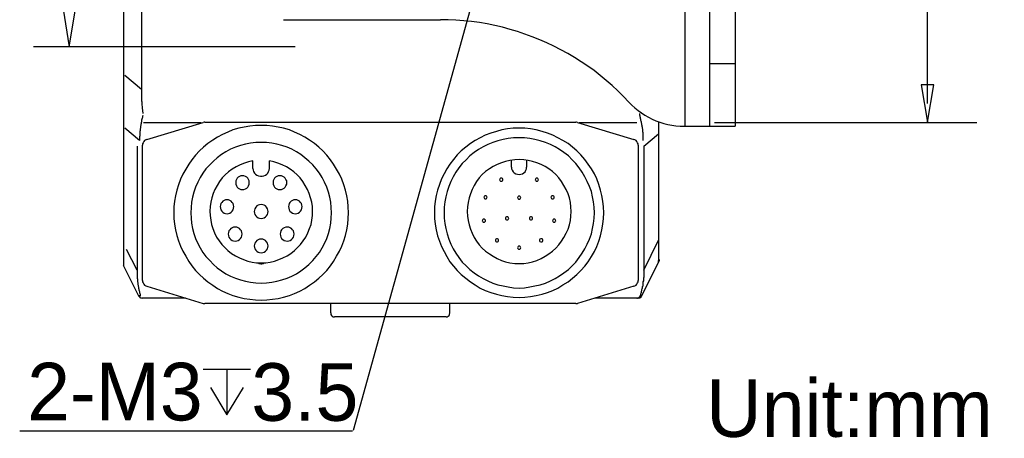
# Model space of a CAD drawing. Extents: x 2 to 309, y 0 to 392.
# Tile 6 of 28: x 169 to 223, y 105 to 128. Entities that reach past the tile are written whole.
import ezdxf

# ---------------------------------------------------------------- set-up
doc = ezdxf.new("R2010")
doc.units = 0
doc.header["$MEASUREMENT"] = 0
doc.layers.get('0').update_dxf_attribs({"linetype": 'CONTINUOUS'})
doc.styles.add('HORIZONTALGBCBIG', font='txt.shx', dxfattribs={"bigfont": 'gbcbig.shx'})

msp = doc.modelspace()

# ---------------------------------------------------------------- linework, layer by layer
at = {"color": 7, "linetype": 'Continuous'}
for p, q in [((175.799, 151.744), (175.799, 124.114)), ((174.829, 114.464), (174.829, 149.71)), ((205.557, 149.572), (205.557, 122.098)), ((206.936, 122.098), (206.936, 149.572)), ((208.314, 149.572), (208.314, 122.098)), ((183.57, 127.936), (192.166, 127.936)), ((206.936, 125.526), (208.314, 125.526)), ((175.799, 124.114), (174.878, 124.873)), ((175.685, 121.321), (174.878, 121.983)), ((179.063, 122.279), (175.898, 122.279)), ((176.084, 121.373), (179.174, 122.298)), ((179.267, 122.316), (199.587, 122.316)), ((199.68, 122.298), (202.77, 121.373)), ((202.937, 122.279), (199.772, 122.279)), ((204.124, 122.364), (204.124, 114.804)), ((205.522, 122.098), (208.314, 122.098)), ((203.307, 121.003), (204.121, 121.687)), ((175.547, 121.003), (175.547, 114.212)), ((175.843, 113.638), (175.843, 121.058)), ((203.011, 121.058), (203.011, 113.638)), ((203.307, 121.003), (203.307, 114.212)), ((181.895, 119.781), (181.895, 120.207)), ((182.802, 119.781), (182.802, 120.207)), ((196.071, 119.855), (196.071, 120.244)), ((196.885, 120.244), (196.885, 119.855)), ((180.729, 116.506), (180.766, 116.525)), ((183.93, 116.525), (183.967, 116.506)), ((203.307, 114.212), (204.121, 115.859)), ((175.547, 114.212), (174.977, 115.339)), ((175.639, 112.787), (174.797, 114.471)), ((203.196, 112.787), (204.121, 114.637)), ((204.14, 114.693), (204.159, 114.711)), ((176.084, 113.324), (179.174, 112.38)), ((202.77, 113.324), (199.68, 112.38)), ((178.193, 112.676), (175.824, 112.676)), ((199.587, 112.38), (179.267, 112.38)), ((186.17, 111.862), (186.17, 112.38)), ((192.684, 111.862), (192.684, 112.38)), ((203.011, 112.676), (200.661, 112.676)), ((192.481, 111.658), (186.373, 111.658)), ((179.178, 108.779), (181.77, 108.779)), ((180.465, 108.779), (180.465, 106.283))]:
    msp.add_line(p, q, dxfattribs=at)
at = {"color": 251, "linetype": 'Continuous'}
for p, q in [((218.856, 123.342), (218.856, 148.565)), ((195.108, 133.227), (187.383, 105.429)), ((184.215, 126.449), (169.873, 126.449)), ((207.188, 122.294), (221.554, 122.294)), ((187.344, 105.395), (169.115, 105.395))]:
    msp.add_line(p, q, dxfattribs=at)
for points in [[(171.829, 126.449), (172.176, 128.511), (171.493, 128.511), (171.493, 128.511), (171.829, 126.449)], [(218.856, 122.311), (219.204, 124.373), (218.509, 124.373), (218.509, 124.373), (218.856, 122.311)]]:
    msp.add_lwpolyline(points, dxfattribs=at)
at = {"color": 7, "linetype": 'Continuous'}
for points in [[(202.499, 123.418), (202.209, 123.731), (201.896, 124.032), (201.584, 124.322), (201.259, 124.6), (200.923, 124.878), (200.587, 125.144), (200.24, 125.387), (199.881, 125.631), (199.522, 125.862), (199.151, 126.082), (198.769, 126.291), (198.386, 126.488), (198.004, 126.673), (197.61, 126.835), (197.205, 126.997), (196.799, 127.148), (196.394, 127.287), (195.988, 127.403), (195.571, 127.519), (195.154, 127.611), (194.726, 127.704), (194.309, 127.774), (193.88, 127.831), (193.451, 127.878), (193.023, 127.912), (192.594, 127.924), (192.166, 127.936)], [(175.799, 124.114), (175.799, 124.018), (175.799, 123.921), (175.799, 123.824), (175.799, 123.743), (175.799, 123.727), (175.799, 123.646), (175.799, 123.646), (175.799, 123.565), (175.799, 123.549), (175.799, 123.469), (175.815, 123.452), (175.815, 123.372), (175.815, 123.355), (175.815, 123.275), (175.815, 123.259), (175.831, 123.178), (175.831, 123.162), (175.831, 123.081), (175.831, 123.065), (175.847, 122.984), (175.847, 122.968), (175.847, 122.903), (175.863, 122.871), (175.863, 122.806), (175.863, 122.79)], [(202.499, 123.418), (202.661, 123.256), (202.823, 123.106), (202.997, 122.955), (203.182, 122.828), (203.379, 122.7), (203.576, 122.585), (203.773, 122.492), (203.982, 122.399), (204.19, 122.318), (204.41, 122.249), (204.63, 122.191), (204.851, 122.156), (205.071, 122.121), (205.302, 122.098), (205.522, 122.098)], [(175.863, 122.677), (175.847, 122.629), (175.847, 122.58), (175.831, 122.532), (175.815, 122.483), (175.799, 122.435), (175.799, 122.387), (175.782, 122.338), (175.766, 122.29), (175.766, 122.241), (175.75, 122.193), (175.75, 122.144), (175.734, 122.096), (175.734, 122.047), (175.734, 121.999), (175.718, 121.951), (175.718, 121.902), (175.718, 121.854), (175.702, 121.805), (175.702, 121.757), (175.702, 121.708), (175.702, 121.66), (175.702, 121.611), (175.702, 121.563), (175.685, 121.515), (175.685, 121.466), (175.685, 121.418), (175.685, 121.369), (175.685, 121.321)], [(203.074, 122.79), (203.074, 122.774), (203.074, 122.774), (203.074, 122.758), (203.074, 122.758), (203.074, 122.742), (203.074, 122.742), (203.074, 122.726), (203.074, 122.726), (203.074, 122.71), (203.074, 122.71), (203.074, 122.71), (203.074, 122.693), (203.09, 122.693), (203.09, 122.677)], [(203.09, 122.677), (203.09, 122.629), (203.106, 122.58), (203.122, 122.532), (203.138, 122.483), (203.138, 122.435), (203.155, 122.387), (203.171, 122.338), (203.171, 122.29), (203.187, 122.241), (203.187, 122.193), (203.203, 122.144), (203.203, 122.096), (203.219, 122.047), (203.219, 121.999), (203.235, 121.951), (203.235, 121.902), (203.235, 121.854), (203.235, 121.805), (203.252, 121.757), (203.252, 121.708), (203.252, 121.66), (203.252, 121.611), (203.252, 121.563), (203.252, 121.515), (203.252, 121.466), (203.252, 121.418), (203.252, 121.369), (203.252, 121.321)], [(177.564, 117.357), (177.564, 117.043), (177.601, 116.728), (177.657, 116.414), (177.731, 116.118), (177.823, 115.822), (177.934, 115.525), (178.064, 115.248), (178.212, 114.97), (178.378, 114.693), (178.545, 114.452), (178.749, 114.193), (178.971, 113.971), (179.193, 113.768), (179.433, 113.564), (179.692, 113.379), (179.951, 113.213), (180.229, 113.064), (180.525, 112.935), (180.803, 112.824), (181.117, 112.731), (181.414, 112.657), (181.728, 112.62), (182.043, 112.583), (182.339, 112.565), (182.653, 112.583), (182.968, 112.62), (183.283, 112.657), (183.579, 112.731), (183.893, 112.824), (184.171, 112.935), (184.467, 113.064), (184.745, 113.213), (185.004, 113.379), (185.263, 113.564), (185.504, 113.768), (185.726, 113.971), (185.948, 114.193), (186.151, 114.452), (186.318, 114.693), (186.484, 114.97), (186.632, 115.248), (186.762, 115.525), (186.873, 115.822), (186.966, 116.118), (187.04, 116.414), (187.095, 116.728), (187.114, 117.043), (187.132, 117.357), (187.114, 117.672), (187.095, 117.987), (187.04, 118.283), (186.966, 118.597), (186.873, 118.893), (186.762, 119.189), (186.632, 119.467), (186.484, 119.744), (186.318, 120.022), (186.151, 120.262), (185.948, 120.503), (185.726, 120.744), (185.504, 120.947), (185.263, 121.151), (185.004, 121.336), (184.745, 121.502), (184.467, 121.65), (184.171, 121.78), (183.893, 121.891), (183.579, 121.983), (183.283, 122.039), (182.968, 122.094), (182.653, 122.131), (182.339, 122.131), (182.043, 122.131), (181.728, 122.094), (181.414, 122.039), (181.117, 121.983), (180.803, 121.891), (180.525, 121.78), (180.229, 121.65), (179.951, 121.502), (179.692, 121.336), (179.433, 121.151), (179.193, 120.947), (178.971, 120.744), (178.749, 120.503), (178.545, 120.262), (178.378, 120.022), (178.212, 119.744), (178.064, 119.467), (177.934, 119.189), (177.823, 118.893), (177.731, 118.597), (177.657, 118.283), (177.601, 117.987), (177.564, 117.672), (177.564, 117.357)], [(179.267, 122.316), (179.23, 122.316), (179.174, 122.298)], [(191.851, 117.357), (191.851, 117.043), (191.888, 116.728), (191.944, 116.414), (192.018, 116.099), (192.111, 115.803), (192.222, 115.507), (192.37, 115.229), (192.518, 114.952), (192.684, 114.674), (192.888, 114.434), (193.091, 114.193), (193.313, 113.971), (193.554, 113.768), (193.813, 113.564), (194.072, 113.398), (194.35, 113.231), (194.627, 113.101), (194.924, 112.99), (195.238, 112.898), (195.534, 112.824), (195.849, 112.768), (196.164, 112.731), (196.478, 112.713), (196.793, 112.731), (197.107, 112.768), (197.422, 112.824), (197.737, 112.898), (198.033, 112.99), (198.329, 113.101), (198.606, 113.231), (198.884, 113.398), (199.162, 113.564), (199.402, 113.768), (199.643, 113.971), (199.865, 114.193), (200.087, 114.434), (200.272, 114.674), (200.439, 114.952), (200.605, 115.229), (200.735, 115.507), (200.846, 115.803), (200.938, 116.099), (201.012, 116.414), (201.068, 116.728), (201.105, 117.043), (201.123, 117.357), (201.105, 117.672), (201.068, 117.987), (201.012, 118.301), (200.938, 118.597), (200.846, 118.912), (200.735, 119.208), (200.605, 119.485), (200.439, 119.763), (200.272, 120.022), (200.087, 120.281), (199.865, 120.522), (199.643, 120.744), (199.402, 120.947), (199.162, 121.151), (198.884, 121.317), (198.606, 121.465), (198.329, 121.613), (198.033, 121.724), (197.737, 121.817), (197.422, 121.891), (197.107, 121.946), (196.793, 121.983), (196.478, 121.983), (196.164, 121.983), (195.849, 121.946), (195.534, 121.891), (195.238, 121.817), (194.924, 121.724), (194.627, 121.613), (194.35, 121.465), (194.072, 121.317), (193.813, 121.151), (193.554, 120.947), (193.313, 120.744), (193.091, 120.522), (192.888, 120.281), (192.684, 120.022), (192.518, 119.763), (192.37, 119.485), (192.222, 119.208), (192.111, 118.912), (192.018, 118.597), (191.944, 118.301), (191.888, 117.987), (191.851, 117.672), (191.851, 117.357)], [(199.68, 122.298), (199.624, 122.316), (199.587, 122.316)], [(192.37, 117.357), (192.37, 117.061), (192.407, 116.765), (192.462, 116.488), (192.536, 116.192), (192.629, 115.914), (192.74, 115.637), (192.869, 115.377), (193.017, 115.137), (193.184, 114.896), (193.369, 114.656), (193.573, 114.452), (193.776, 114.249), (194.017, 114.064), (194.257, 113.897), (194.516, 113.749), (194.776, 113.62), (195.035, 113.49), (195.312, 113.398), (195.608, 113.342), (195.886, 113.287), (196.182, 113.25), (196.478, 113.231), (196.774, 113.25), (197.07, 113.287), (197.348, 113.342), (197.644, 113.398), (197.922, 113.49), (198.199, 113.62), (198.458, 113.749), (198.699, 113.897), (198.94, 114.064), (199.18, 114.249), (199.384, 114.452), (199.587, 114.656), (199.772, 114.896), (199.939, 115.137), (200.087, 115.377), (200.217, 115.637), (200.346, 115.914), (200.439, 116.192), (200.494, 116.488), (200.55, 116.765), (200.587, 117.061), (200.605, 117.357), (200.587, 117.653), (200.55, 117.95), (200.494, 118.227), (200.439, 118.523), (200.346, 118.801), (200.217, 119.06), (200.087, 119.319), (199.939, 119.578), (199.772, 119.818), (199.587, 120.059), (199.384, 120.262), (199.18, 120.466), (198.94, 120.651), (198.699, 120.818), (198.458, 120.966), (198.199, 121.095), (197.922, 121.206), (197.644, 121.299), (197.348, 121.373), (197.07, 121.428), (196.774, 121.465), (196.478, 121.465), (196.182, 121.465), (195.886, 121.428), (195.608, 121.373), (195.312, 121.299), (195.035, 121.206), (194.776, 121.095), (194.516, 120.966), (194.257, 120.818), (194.017, 120.651), (193.776, 120.466), (193.573, 120.262), (193.369, 120.059), (193.184, 119.818), (193.017, 119.578), (192.869, 119.319), (192.74, 119.06), (192.629, 118.801), (192.536, 118.523), (192.462, 118.227), (192.407, 117.95), (192.37, 117.653), (192.37, 117.357)], [(176.084, 121.373), (176.028, 121.354), (175.954, 121.317), (175.917, 121.262), (175.88, 121.188), (175.843, 121.132), (175.843, 121.058)], [(178.489, 117.357), (178.508, 117.061), (178.526, 116.784), (178.582, 116.488), (178.656, 116.21), (178.749, 115.951), (178.878, 115.674), (179.008, 115.433), (179.156, 115.174), (179.322, 114.952), (179.526, 114.73), (179.729, 114.526), (179.933, 114.341), (180.174, 114.175), (180.414, 114.008), (180.673, 113.879), (180.932, 113.768), (181.21, 113.675), (181.488, 113.601), (181.765, 113.546), (182.061, 113.509), (182.339, 113.49), (182.635, 113.509), (182.931, 113.546), (183.209, 113.601), (183.486, 113.675), (183.764, 113.768), (184.023, 113.879), (184.282, 114.008), (184.523, 114.175), (184.745, 114.341), (184.967, 114.526), (185.17, 114.73), (185.355, 114.952), (185.541, 115.174), (185.689, 115.433), (185.818, 115.674), (185.948, 115.951), (186.04, 116.21), (186.114, 116.488), (186.17, 116.784), (186.188, 117.061), (186.207, 117.357), (186.188, 117.635), (186.17, 117.931), (186.114, 118.209), (186.04, 118.486), (185.948, 118.764), (185.818, 119.023), (185.689, 119.282), (185.541, 119.522), (185.355, 119.763), (185.17, 119.985), (184.967, 120.188), (184.745, 120.374), (184.523, 120.54), (184.282, 120.688), (184.023, 120.836), (183.764, 120.947), (183.486, 121.04), (183.209, 121.114), (182.931, 121.169), (182.635, 121.206), (182.339, 121.206), (182.061, 121.206), (181.765, 121.169), (181.488, 121.114), (181.21, 121.04), (180.932, 120.947), (180.673, 120.836), (180.414, 120.688), (180.174, 120.54), (179.933, 120.374), (179.729, 120.188), (179.526, 119.985), (179.322, 119.763), (179.156, 119.522), (179.008, 119.282), (178.878, 119.023), (178.749, 118.764), (178.656, 118.486), (178.582, 118.209), (178.526, 117.931), (178.508, 117.635), (178.489, 117.357)], [(203.011, 121.058), (203.011, 121.132), (202.974, 121.188), (202.937, 121.262), (202.9, 121.317), (202.826, 121.354), (202.77, 121.373)], [(181.895, 120.207), (181.654, 120.151), (181.432, 120.077), (181.191, 119.985), (180.969, 119.874), (180.766, 119.744), (180.562, 119.596), (180.377, 119.43), (180.211, 119.263), (180.063, 119.06), (179.933, 118.856), (179.803, 118.634), (179.711, 118.412), (179.637, 118.172), (179.581, 117.931), (179.544, 117.69), (179.526, 117.45), (179.544, 117.209), (179.581, 116.95), (179.618, 116.71), (179.692, 116.488), (179.785, 116.247), (179.896, 116.025), (180.044, 115.822), (180.192, 115.618), (180.359, 115.451), (180.525, 115.285), (180.729, 115.118), (180.932, 114.989), (181.154, 114.878), (181.377, 114.785), (181.617, 114.711), (181.858, 114.656), (182.098, 114.619), (182.339, 114.619), (182.598, 114.619), (182.839, 114.656), (183.079, 114.711), (183.32, 114.785), (183.542, 114.878), (183.764, 114.989), (183.967, 115.118), (184.171, 115.285), (184.338, 115.451), (184.504, 115.618), (184.652, 115.822), (184.8, 116.025), (184.911, 116.247), (185.004, 116.488), (185.078, 116.71), (185.115, 116.95), (185.152, 117.209), (185.152, 117.45), (185.152, 117.69), (185.115, 117.931), (185.059, 118.172), (184.985, 118.412), (184.893, 118.634), (184.763, 118.856), (184.634, 119.06), (184.486, 119.263), (184.319, 119.43), (184.134, 119.596), (183.93, 119.744), (183.727, 119.874), (183.505, 119.985), (183.264, 120.077), (183.042, 120.151), (182.802, 120.207)], [(181.895, 119.781), (181.913, 119.689), (181.932, 119.615), (181.987, 119.522), (182.043, 119.467), (182.117, 119.411), (182.209, 119.374), (182.302, 119.356), (182.394, 119.356), (182.487, 119.374), (182.579, 119.411), (182.653, 119.467), (182.709, 119.522), (182.746, 119.615), (182.783, 119.689), (182.802, 119.781)], [(193.628, 117.431), (193.647, 117.172), (193.684, 116.932), (193.739, 116.691), (193.813, 116.451), (193.906, 116.229), (194.017, 116.007), (194.146, 115.803), (194.294, 115.6), (194.461, 115.414), (194.646, 115.248), (194.85, 115.1), (195.053, 114.97), (195.275, 114.841), (195.516, 114.748), (195.738, 114.674), (195.978, 114.619), (196.238, 114.582), (196.478, 114.582), (196.737, 114.582), (196.978, 114.619), (197.218, 114.674), (197.459, 114.748), (197.681, 114.841), (197.903, 114.97), (198.107, 115.1), (198.31, 115.248), (198.495, 115.414), (198.662, 115.6), (198.81, 115.803), (198.94, 116.007), (199.069, 116.229), (199.162, 116.451), (199.236, 116.691), (199.291, 116.932), (199.31, 117.172), (199.328, 117.431), (199.31, 117.672), (199.291, 117.912), (199.236, 118.172), (199.162, 118.394), (199.069, 118.634), (198.94, 118.856), (198.81, 119.06), (198.662, 119.263), (198.495, 119.448), (198.31, 119.615), (198.107, 119.763), (197.903, 119.892), (197.681, 120.003), (197.459, 120.096), (197.218, 120.17), (196.978, 120.225), (196.737, 120.262), (196.478, 120.281), (196.238, 120.262), (195.978, 120.225), (195.738, 120.17), (195.516, 120.096), (195.275, 120.003), (195.053, 119.892), (194.85, 119.763), (194.646, 119.615), (194.461, 119.448), (194.294, 119.263), (194.146, 119.06), (194.017, 118.856), (193.906, 118.634), (193.813, 118.394), (193.739, 118.172), (193.684, 117.912), (193.647, 117.672), (193.628, 117.431)], [(196.071, 119.855), (196.071, 119.763), (196.108, 119.689), (196.164, 119.596), (196.219, 119.541), (196.293, 119.485), (196.386, 119.467), (196.478, 119.448), (196.571, 119.467), (196.663, 119.485), (196.737, 119.541), (196.811, 119.596), (196.848, 119.689), (196.885, 119.763), (196.885, 119.855)], [(180.951, 119.004), (180.951, 118.93), (180.988, 118.838), (181.025, 118.764), (181.08, 118.708), (181.154, 118.671), (181.228, 118.634), (181.321, 118.634), (181.395, 118.634), (181.488, 118.671), (181.562, 118.708), (181.617, 118.764), (181.654, 118.838), (181.691, 118.93), (181.691, 119.004), (181.691, 119.097), (181.654, 119.171), (181.617, 119.245), (181.562, 119.3), (181.488, 119.337), (181.395, 119.374), (181.321, 119.374), (181.228, 119.374), (181.154, 119.337), (181.08, 119.3), (181.025, 119.245), (180.988, 119.171), (180.951, 119.097), (180.951, 119.004)], [(183.005, 119.004), (183.005, 118.93), (183.042, 118.838), (183.079, 118.764), (183.135, 118.708), (183.209, 118.671), (183.283, 118.634), (183.375, 118.634), (183.468, 118.634), (183.542, 118.671), (183.616, 118.708), (183.671, 118.764), (183.708, 118.838), (183.745, 118.93), (183.745, 119.004), (183.745, 119.097), (183.708, 119.171), (183.671, 119.245), (183.616, 119.3), (183.542, 119.337), (183.468, 119.374), (183.375, 119.374), (183.283, 119.374), (183.209, 119.337), (183.135, 119.3), (183.079, 119.245), (183.042, 119.171), (183.005, 119.097), (183.005, 119.004)], [(195.405, 119.152), (195.423, 119.134), (195.442, 119.097), (195.46, 119.078), (195.497, 119.078), (195.534, 119.078), (195.571, 119.097), (195.59, 119.134), (195.59, 119.152), (195.59, 119.189), (195.571, 119.226), (195.534, 119.245), (195.497, 119.245), (195.46, 119.245), (195.442, 119.226), (195.423, 119.189), (195.405, 119.152)], [(197.366, 119.152), (197.385, 119.134), (197.403, 119.097), (197.422, 119.078), (197.459, 119.078), (197.496, 119.078), (197.515, 119.097), (197.533, 119.134), (197.552, 119.152), (197.533, 119.189), (197.515, 119.226), (197.496, 119.245), (197.459, 119.245), (197.422, 119.245), (197.403, 119.226), (197.385, 119.189), (197.366, 119.152)], [(194.553, 118.209), (194.572, 118.172), (194.59, 118.135), (194.609, 118.116), (194.646, 118.116), (194.683, 118.116), (194.701, 118.135), (194.72, 118.172), (194.738, 118.209), (194.72, 118.227), (194.701, 118.264), (194.683, 118.283), (194.646, 118.283), (194.609, 118.283), (194.59, 118.264), (194.572, 118.227), (194.553, 118.209)], [(196.386, 118.19), (196.404, 118.153), (196.423, 118.116), (196.441, 118.098), (196.478, 118.098), (196.515, 118.098), (196.534, 118.116), (196.552, 118.153), (196.571, 118.19), (196.552, 118.209), (196.534, 118.246), (196.515, 118.264), (196.478, 118.264), (196.441, 118.264), (196.423, 118.246), (196.404, 118.209), (196.386, 118.19)], [(198.218, 118.209), (198.236, 118.172), (198.255, 118.135), (198.273, 118.116), (198.31, 118.116), (198.347, 118.116), (198.384, 118.135), (198.403, 118.172), (198.403, 118.209), (198.403, 118.227), (198.384, 118.264), (198.347, 118.283), (198.31, 118.283), (198.273, 118.283), (198.255, 118.264), (198.236, 118.227), (198.218, 118.209)], [(180.1, 117.69), (180.118, 117.598), (180.137, 117.524), (180.192, 117.45), (180.248, 117.394), (180.322, 117.339), (180.396, 117.32), (180.488, 117.302), (180.562, 117.32), (180.636, 117.339), (180.71, 117.394), (180.766, 117.45), (180.821, 117.524), (180.84, 117.598), (180.858, 117.69), (180.84, 117.764), (180.821, 117.857), (180.766, 117.912), (180.71, 117.987), (180.636, 118.024), (180.562, 118.061), (180.488, 118.061), (180.396, 118.061), (180.322, 118.024), (180.248, 117.987), (180.192, 117.912), (180.137, 117.857), (180.118, 117.764), (180.1, 117.69)], [(181.969, 117.431), (181.987, 117.339), (182.006, 117.265), (182.061, 117.191), (182.117, 117.135), (182.191, 117.08), (182.265, 117.061), (182.339, 117.043), (182.431, 117.061), (182.505, 117.08), (182.579, 117.135), (182.635, 117.191), (182.691, 117.265), (182.709, 117.339), (182.728, 117.431), (182.709, 117.505), (182.691, 117.579), (182.635, 117.653), (182.579, 117.727), (182.505, 117.764), (182.431, 117.783), (182.339, 117.801), (182.265, 117.783), (182.191, 117.764), (182.117, 117.727), (182.061, 117.653), (182.006, 117.579), (181.987, 117.505), (181.969, 117.431)], [(183.838, 117.69), (183.856, 117.598), (183.875, 117.524), (183.912, 117.45), (183.986, 117.394), (184.06, 117.339), (184.134, 117.32), (184.208, 117.302), (184.301, 117.32), (184.375, 117.339), (184.449, 117.394), (184.504, 117.45), (184.56, 117.524), (184.578, 117.598), (184.597, 117.69), (184.578, 117.764), (184.56, 117.857), (184.504, 117.912), (184.449, 117.987), (184.375, 118.024), (184.301, 118.061), (184.208, 118.061), (184.134, 118.061), (184.06, 118.024), (183.986, 117.987), (183.912, 117.912), (183.875, 117.857), (183.856, 117.764), (183.838, 117.69)], [(195.738, 117.043), (195.738, 117.024), (195.756, 116.987), (195.793, 116.969), (195.83, 116.969), (195.867, 116.969), (195.886, 116.987), (195.904, 117.024), (195.923, 117.043), (195.904, 117.08), (195.886, 117.117), (195.867, 117.135), (195.83, 117.135), (195.793, 117.135), (195.756, 117.117), (195.738, 117.08), (195.738, 117.043)], [(197.052, 117.043), (197.052, 117.024), (197.07, 116.987), (197.107, 116.969), (197.126, 116.969), (197.163, 116.969), (197.2, 116.987), (197.218, 117.024), (197.218, 117.043), (197.218, 117.08), (197.2, 117.117), (197.163, 117.135), (197.126, 117.135), (197.107, 117.135), (197.07, 117.117), (197.052, 117.08), (197.052, 117.043)], [(180.544, 116.192), (180.562, 116.099), (180.581, 116.025), (180.636, 115.951), (180.692, 115.896), (180.766, 115.84), (180.84, 115.822), (180.932, 115.803), (181.006, 115.822), (181.08, 115.84), (181.154, 115.896), (181.21, 115.951), (181.265, 116.025), (181.284, 116.099), (181.302, 116.192), (181.284, 116.266), (181.265, 116.358), (181.21, 116.414), (181.154, 116.488), (181.08, 116.525), (181.006, 116.562), (180.932, 116.562), (180.84, 116.562), (180.766, 116.525), (180.692, 116.488), (180.636, 116.414), (180.581, 116.358), (180.562, 116.266), (180.544, 116.192)], [(183.394, 116.192), (183.412, 116.099), (183.431, 116.025), (183.468, 115.951), (183.542, 115.896), (183.616, 115.84), (183.69, 115.822), (183.764, 115.803), (183.856, 115.822), (183.93, 115.84), (184.004, 115.896), (184.06, 115.951), (184.116, 116.025), (184.134, 116.099), (184.153, 116.192), (184.134, 116.266), (184.116, 116.358), (184.06, 116.414), (184.004, 116.488), (183.93, 116.525), (183.856, 116.562), (183.764, 116.562), (183.69, 116.562), (183.616, 116.525), (183.542, 116.488), (183.468, 116.414), (183.431, 116.358), (183.412, 116.266), (183.394, 116.192)], [(194.461, 116.913), (194.479, 116.895), (194.498, 116.858), (194.516, 116.839), (194.553, 116.839), (194.59, 116.839), (194.609, 116.858), (194.646, 116.895), (194.646, 116.913), (194.646, 116.95), (194.609, 116.987), (194.59, 117.006), (194.553, 117.006), (194.516, 117.006), (194.498, 116.987), (194.479, 116.95), (194.461, 116.913)], [(198.31, 116.913), (198.329, 116.895), (198.347, 116.858), (198.366, 116.839), (198.403, 116.839), (198.44, 116.839), (198.458, 116.858), (198.477, 116.895), (198.495, 116.913), (198.477, 116.95), (198.458, 116.987), (198.44, 117.006), (198.403, 117.006), (198.366, 117.006), (198.347, 116.987), (198.329, 116.95), (198.31, 116.913)], [(181.969, 115.544), (181.987, 115.451), (182.006, 115.377), (182.061, 115.303), (182.117, 115.248), (182.191, 115.192), (182.265, 115.174), (182.339, 115.155), (182.431, 115.174), (182.505, 115.192), (182.579, 115.248), (182.635, 115.303), (182.691, 115.377), (182.709, 115.451), (182.728, 115.544), (182.709, 115.618), (182.691, 115.692), (182.635, 115.766), (182.579, 115.84), (182.505, 115.877), (182.431, 115.914), (182.339, 115.914), (182.265, 115.914), (182.191, 115.877), (182.117, 115.84), (182.061, 115.766), (182.006, 115.692), (181.987, 115.618), (181.969, 115.544)], [(195.183, 115.859), (195.183, 115.822), (195.201, 115.785), (195.238, 115.766), (195.257, 115.766), (195.294, 115.766), (195.331, 115.785), (195.349, 115.822), (195.349, 115.859), (195.349, 115.877), (195.331, 115.914), (195.294, 115.933), (195.257, 115.933), (195.238, 115.933), (195.201, 115.914), (195.183, 115.877), (195.183, 115.859)], [(196.386, 115.433), (196.404, 115.396), (196.423, 115.377), (196.441, 115.359), (196.478, 115.359), (196.515, 115.359), (196.534, 115.377), (196.552, 115.396), (196.571, 115.433), (196.552, 115.47), (196.534, 115.507), (196.515, 115.526), (196.478, 115.526), (196.441, 115.526), (196.423, 115.507), (196.404, 115.47), (196.386, 115.433)], [(197.607, 115.859), (197.607, 115.822), (197.626, 115.785), (197.663, 115.766), (197.7, 115.766), (197.737, 115.766), (197.755, 115.785), (197.774, 115.822), (197.774, 115.859), (197.774, 115.877), (197.755, 115.914), (197.737, 115.933), (197.7, 115.933), (197.663, 115.933), (197.626, 115.914), (197.607, 115.877), (197.607, 115.859)], [(182.191, 114.619), (182.246, 114.582), (182.32, 114.563), (182.376, 114.563), (182.45, 114.582), (182.505, 114.619)], [(204.121, 114.637), (204.121, 114.637), (204.121, 114.637), (204.121, 114.637), (204.121, 114.637), (204.121, 114.656), (204.121, 114.656), (204.121, 114.656), (204.121, 114.656), (204.121, 114.656), (204.121, 114.656), (204.121, 114.656), (204.121, 114.674), (204.121, 114.674), (204.121, 114.674), (204.121, 114.674), (204.121, 114.674), (204.121, 114.674), (204.121, 114.674), (204.121, 114.674), (204.121, 114.693), (204.121, 114.693), (204.121, 114.693), (204.121, 114.711), (204.121, 114.711), (204.121, 114.73), (204.121, 114.73), (204.14, 114.748), (204.14, 114.748), (204.14, 114.767), (204.14, 114.785), (204.14, 114.785), (204.14, 114.804), (204.14, 114.804)], [(204.121, 114.637), (204.121, 114.656), (204.14, 114.674), (204.159, 114.711), (204.159, 114.748), (204.177, 114.785), (204.177, 114.785)], [(204.121, 114.637), (204.159, 114.711), (204.177, 114.785)], [(204.158, 114.711), (204.177, 114.748), (204.177, 114.767)], [(175.547, 114.212), (175.547, 114.156), (175.547, 114.101), (175.547, 114.064), (175.547, 114.008), (175.547, 113.953), (175.547, 113.916), (175.547, 113.86), (175.547, 113.823), (175.547, 113.768), (175.565, 113.712), (175.565, 113.675), (175.565, 113.62), (175.565, 113.564), (175.584, 113.527), (175.584, 113.472), (175.584, 113.416), (175.602, 113.379), (175.602, 113.324), (175.621, 113.287), (175.621, 113.231), (175.639, 113.175), (175.639, 113.138), (175.658, 113.083), (175.676, 113.046), (175.676, 112.99), (175.695, 112.935), (175.713, 112.898), (175.713, 112.842)], [(203.307, 114.212), (203.307, 114.156), (203.307, 114.101), (203.307, 114.064), (203.307, 114.008), (203.307, 113.953), (203.307, 113.916), (203.307, 113.86), (203.307, 113.823), (203.289, 113.768), (203.289, 113.712), (203.289, 113.675), (203.289, 113.62), (203.27, 113.564), (203.27, 113.527), (203.27, 113.472), (203.252, 113.416), (203.252, 113.379), (203.252, 113.324), (203.233, 113.287), (203.233, 113.231), (203.215, 113.175), (203.196, 113.138), (203.196, 113.083), (203.178, 113.046), (203.178, 112.99), (203.159, 112.935), (203.141, 112.898), (203.141, 112.842)], [(175.843, 113.638), (175.843, 113.564), (175.88, 113.509), (175.917, 113.435), (175.954, 113.379), (176.028, 113.342), (176.084, 113.324)], [(202.77, 113.324), (202.826, 113.342), (202.9, 113.379), (202.937, 113.435), (202.974, 113.509), (203.011, 113.564), (203.011, 113.638)], [(175.713, 112.805), (175.713, 112.805), (175.713, 112.805), (175.713, 112.805), (175.695, 112.805), (175.695, 112.805), (175.695, 112.805), (175.676, 112.805), (175.676, 112.805), (175.676, 112.805), (175.676, 112.805), (175.676, 112.805), (175.658, 112.805), (175.658, 112.805), (175.658, 112.805), (175.658, 112.805), (175.658, 112.805), (175.658, 112.805), (175.658, 112.805), (175.658, 112.805), (175.658, 112.805), (175.639, 112.805), (175.639, 112.805), (175.639, 112.805), (175.639, 112.805), (175.639, 112.805), (175.639, 112.805), (175.639, 112.805), (175.639, 112.805), (175.639, 112.787), (175.639, 112.787), (175.639, 112.787), (175.639, 112.787), (175.639, 112.787), (175.639, 112.787), (175.639, 112.787)], [(175.639, 112.787), (175.676, 112.75), (175.713, 112.713), (175.769, 112.694), (175.824, 112.676)], [(175.676, 112.768), (175.695, 112.713), (175.732, 112.694), (175.787, 112.694)], [(175.713, 112.805), (175.713, 112.805), (175.713, 112.805), (175.732, 112.805), (175.732, 112.805), (175.732, 112.805), (175.732, 112.805), (175.732, 112.805), (175.732, 112.805), (175.732, 112.805), (175.732, 112.805), (175.732, 112.805), (175.732, 112.805), (175.732, 112.805), (175.732, 112.805), (175.732, 112.805), (175.732, 112.805), (175.732, 112.805), (175.732, 112.805), (175.732, 112.805), (175.732, 112.824), (175.732, 112.824), (175.732, 112.824), (175.732, 112.824), (175.732, 112.824), (175.732, 112.824), (175.732, 112.824), (175.713, 112.824), (175.713, 112.824), (175.713, 112.824), (175.713, 112.842), (175.713, 112.842), (175.713, 112.842), (175.713, 112.842), (175.713, 112.842), (175.713, 112.842)], [(202.937, 112.676), (202.956, 112.676), (202.956, 112.676), (202.974, 112.676), (202.974, 112.676), (202.993, 112.694), (202.993, 112.694), (203.011, 112.694), (203.011, 112.694), (203.011, 112.694), (203.03, 112.694), (203.03, 112.713), (203.03, 112.713), (203.048, 112.713), (203.048, 112.713), (203.067, 112.731), (203.067, 112.731), (203.085, 112.731), (203.085, 112.731), (203.085, 112.75), (203.085, 112.75), (203.104, 112.75), (203.104, 112.768), (203.104, 112.768), (203.104, 112.768), (203.122, 112.787), (203.122, 112.787), (203.122, 112.805), (203.122, 112.805)], [(203.011, 112.676), (203.067, 112.694), (203.122, 112.713), (203.178, 112.75), (203.196, 112.787)], [(203.067, 112.694), (203.104, 112.694), (203.159, 112.713), (203.178, 112.768)], [(203.141, 112.842), (203.122, 112.842), (203.122, 112.842), (203.122, 112.842), (203.122, 112.842), (203.122, 112.842), (203.122, 112.824), (203.122, 112.824), (203.122, 112.824), (203.122, 112.824), (203.122, 112.824), (203.122, 112.824), (203.122, 112.824), (203.122, 112.824), (203.122, 112.824), (203.122, 112.824), (203.122, 112.805), (203.122, 112.805), (203.122, 112.805), (203.122, 112.805), (203.122, 112.805), (203.122, 112.805), (203.122, 112.805), (203.122, 112.805), (203.122, 112.805), (203.122, 112.805), (203.122, 112.805), (203.122, 112.805), (203.122, 112.805), (203.122, 112.805), (203.122, 112.805), (203.122, 112.805), (203.122, 112.805), (203.122, 112.805), (203.122, 112.805), (203.122, 112.805)], [(203.122, 112.805), (203.141, 112.805), (203.141, 112.805), (203.141, 112.805), (203.141, 112.805), (203.159, 112.805), (203.159, 112.805), (203.159, 112.805), (203.178, 112.805), (203.178, 112.805), (203.178, 112.805), (203.178, 112.805), (203.178, 112.805), (203.178, 112.805), (203.196, 112.805), (203.196, 112.805), (203.196, 112.805), (203.196, 112.805), (203.196, 112.805), (203.196, 112.805), (203.196, 112.805), (203.196, 112.805), (203.196, 112.805), (203.196, 112.805), (203.196, 112.805), (203.196, 112.805), (203.196, 112.805), (203.196, 112.805), (203.196, 112.805), (203.196, 112.787), (203.196, 112.787), (203.196, 112.787), (203.196, 112.787), (203.196, 112.787), (203.196, 112.787), (203.196, 112.787)], [(179.174, 112.38), (179.23, 112.38), (179.267, 112.38)], [(199.587, 112.38), (199.624, 112.38), (199.68, 112.38)], [(186.17, 111.862), (186.17, 111.788), (186.207, 111.732), (186.244, 111.695), (186.299, 111.658), (186.373, 111.658)], [(192.481, 111.658), (192.536, 111.658), (192.592, 111.695), (192.647, 111.732), (192.666, 111.788), (192.684, 111.862)], [(179.575, 107.777), (180.465, 106.283), (181.373, 107.777)]]:
    msp.add_lwpolyline(points, dxfattribs=at)

# ---------------------------------------------------------------- texts
at = {"char_height": 3.15572, "attachment_point": 5, "style": 'HORIZONTALGBCBIG'}
for s, insert, width in [('\\C7;\\f方正兰亭黑_GBK|b0|i0|;\\H3.1557170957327;2-M3', (174.334, 107.531), 12.68429), ('\\C7;\\f方正兰亭黑_GBK|b0|i0|;\\H3.1557170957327;3.5', (184.74, 107.51), 6.8737), ('\\C7;\\f方正兰亭黑_GBK|b0|i0|;\\H3.1557170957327;Unit:mm', (214.58, 106.628), 16.07835)]:
    msp.add_mtext(s, dxfattribs=dict(at, insert=insert, width=width))

doc.saveas('drawing.dxf')
